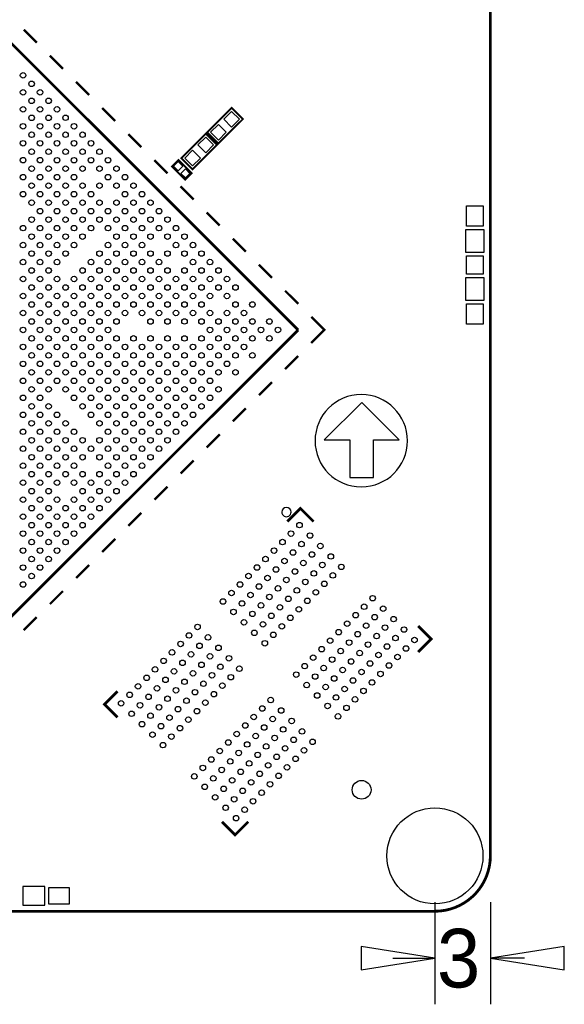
# Model space of a CAD drawing. Extents: x -6.6 to 56, y -8.5 to 77.4.
# Tile 2 of 3: x 26.5 to 56, y -5 to 48.3. Entities that reach past the tile are written whole.
import ezdxf

# ---------------------------------------------------------------- set-up
doc = ezdxf.new("R2010")
doc.units = 0
for name, color, linetype in [('BG_DIMENSION', 2, 'CONTINUOUS'), ('BG_OUTLINE', 12, 'CONTINUOUS'), ('BG_SILKSCREEN_TOP', 7, 'CONTINUOUS'), ('PG_SILKSCREEN_TOP', 7, 'CONTINUOUS'), ('PIN_TOP', 92, 'CONTINUOUS')]:
    doc.layers.add(name, color=color, linetype=linetype)

msp = doc.modelspace()

# ---------------------------------------------------------------- linework, layer by layer
at = {"layer": 'BG_DIMENSION'}
for points in [[(48.999902, 0.500126), (48.999902, -5.039868)], [(51.999896, 0.500126), (51.999896, -5.039868)], [(44.99991, -3.16484), (48.999902, -2.54), (44.99991, -1.91516), (44.99991, -3.16484)], [(55.999888, -1.91516), (51.999896, -2.54), (55.999888, -3.16484), (55.999888, -1.91516)], [(46.72965, -2.54), (48.999902, -2.54)], [(53.85435, -2.54), (51.999896, -2.54)]]:
    msp.add_lwpolyline(points, dxfattribs=at)
at = {"layer": 'BG_OUTLINE', "const_width": 0.1524}
msp.add_lwpolyline([(48.999902, 72.00011, -0.414214), (51.999896, 69.000116), (51.999896, 2.999994, -0.414214), (48.999902, 0), (2.999994, 0, -0.414214), (0, 2.999994), (0, 69.000116, -0.414214), (2.999994, 72.00011), (48.999902, 72.00011)], format="xyb", dxfattribs=at)
msp.add_lwpolyline([(48.999902, 0), (43.999658, 0)], dxfattribs=at)
at = {"layer": 'BG_SILKSCREEN_TOP'}
msp.add_lwpolyline([(47.515018, 25.484328, 1), (42.514774, 25.484328, 1)], format="xyb", close=True, dxfattribs=at)
msp.add_lwpolyline([(44.40301, 23.495), (45.67301, 23.495), (45.67301, 25.527), (47.07001, 25.527), (45.03801, 27.559), (43.00601, 25.527), (44.40301, 25.527)], close=True, dxfattribs=at)
at = {"layer": 'PG_SILKSCREEN_TOP'}
for points, const_width in [([(25.337008, 47.747936), (41.600628, 31.484316)], 0.150114), ([(27.458416, 47.0408), (26.75128, 47.747936)], 0.127), ([(28.872434, 45.626528), (28.165552, 46.333664)], 0.127), ([(30.286706, 44.21251), (29.57957, 44.919392)], 0.127), ([(31.700978, 42.798238), (30.994096, 43.50512)], 0.127), ([(36.670234, 42.185844), (37.999162, 43.514772), (38.609778, 42.904156), (37.28085, 41.575228), (36.670234, 42.185844)], 0.1016), ([(33.11525, 41.383966), (32.408368, 42.090848)], 0.127), ([(37.212778, 41.507156), (35.88385, 40.178228), (35.273234, 40.788844), (36.602162, 42.117772), (37.212778, 41.507156)], 0.1016), ([(34.529268, 39.969694), (33.822386, 40.676576)], 0.127), ([(34.764472, 40.336978), (35.482784, 39.618666), (35.84194, 39.977822), (35.123628, 40.696134), (34.764472, 40.336978)], 0.1016), ([(35.94354, 38.555676), (35.236658, 39.262558)], 0.127), ([(37.357812, 37.141404), (36.65093, 37.848286)], 0.127), ([(38.772084, 35.726878), (38.065202, 36.434014)], 0.127), ([(40.186356, 34.31286), (39.47922, 35.019742)], 0.127), ([(41.600628, 32.898588), (40.893492, 33.605724)], 0.127), ([(42.307764, 32.191452), (43.0149, 31.484316), (42.307764, 30.77718)], 0.127), ([(41.600628, 31.484316), (25.337008, 15.220696)], 0.150114), ([(41.600628, 30.070044), (40.893492, 29.362908)], 0.127), ([(40.186356, 28.655772), (39.47922, 27.94889)], 0.127), ([(38.772084, 27.241754), (38.065202, 26.534618)], 0.127), ([(37.357812, 25.827228), (36.65093, 25.120346)], 0.127), ([(35.94354, 24.412956), (35.236658, 23.706074)], 0.127), ([(34.529268, 22.998938), (33.822386, 22.292056)], 0.127), ([(42.431716, 21.108162), (41.72458, 21.815298), (41.017444, 21.108162)], 0.150114), ([(33.11525, 21.584666), (32.408368, 20.877784)], 0.127), ([(31.700978, 20.170394), (30.994096, 19.463512)], 0.127), ([(30.286706, 18.756122), (29.57957, 18.04924)], 0.127), ([(28.872434, 17.342104), (28.165552, 16.634968)], 0.127), ([(27.458416, 15.927832), (26.75128, 15.220696)], 0.127), ([(48.08855, 15.451328), (48.795686, 14.744192), (48.08855, 14.037056)], 0.150114), ([(31.82493, 10.501376), (31.117794, 11.208512), (31.82493, 11.915648)], 0.150114), ([(38.896036, 4.844542), (38.1889, 4.137406), (37.481764, 4.844542)], 0.150114)]:
    msp.add_lwpolyline(points, dxfattribs=dict(at, const_width=const_width))
for points in [[(50.66157, 35.700208), (51.661822, 35.700208), (51.661822, 36.900104), (50.66157, 36.900104)], [(50.66157, 33.100264), (51.661822, 33.100264), (51.661822, 34.30016), (50.66157, 34.30016)], [(26.699972, 1.338326), (26.699972, 0.338074), (27.899868, 0.338074), (27.899868, 1.338326)]]:
    msp.add_lwpolyline(points, close=True, dxfattribs=at)
msp.add_lwpolyline([(41.214294, 21.620734, 1), (40.71444, 21.620731, 1)], format="xyb", close=True, dxfattribs=at)
at = {"layer": 'PIN_TOP'}
for points in [[(37.993574, 42.4747), (37.569706, 42.898568), (37.993574, 43.322436), (38.417442, 42.898568)], [(37.286438, 41.767564), (36.86257, 42.191432), (37.286438, 42.6153), (37.710306, 42.191432)], [(36.596574, 41.925436), (37.020442, 41.501568), (36.596574, 41.0777), (36.172706, 41.501568)], [(35.889438, 41.2183), (36.313306, 40.794432), (35.889438, 40.370564), (35.46557, 40.794432)], [(34.861146, 40.351964), (35.108642, 40.59946), (35.356138, 40.351964), (35.108642, 40.104468)], [(35.250274, 39.962836), (35.49777, 40.210332), (35.745266, 39.962836), (35.49777, 39.71534)], [(51.611657, 37.100129), (50.711735, 37.100129), (50.711735, 38.200203), (51.611657, 38.200203)], [(51.611657, 34.500185), (50.711735, 34.500185), (50.711735, 35.500183), (51.611657, 35.500183)], [(51.611657, 31.800165), (50.711735, 31.800165), (50.711735, 32.900239), (51.611657, 32.900239)], [(28.099766, 0.388112), (28.099766, 1.288034), (29.19984, 1.288034), (29.19984, 0.388112)]]:
    msp.add_lwpolyline(points, close=True, dxfattribs=at)
for centre, radius in [((26.71572, 45.27296), 0.14986), ((27.175206, 44.813474), 0.14986), ((26.71572, 44.353734), 0.14986), ((27.634946, 44.353734), 0.14986), ((27.175206, 43.894248), 0.14986), ((28.094686, 43.893994), 0.14986), ((26.71572, 43.434508), 0.14986), ((27.634946, 43.434254), 0.14986), ((28.554172, 43.434254), 0.14986), ((26.71572, 42.515028), 0.14986), ((27.17546, 42.974768), 0.14986), ((27.634946, 42.515028), 0.14986), ((28.094686, 42.974768), 0.14986), ((28.554172, 42.515282), 0.14986), ((29.013658, 42.975022), 0.14986), ((29.473398, 42.515282), 0.14986), ((27.17546, 42.055542), 0.14986), ((28.094432, 42.055796), 0.14986), ((29.013658, 42.055796), 0.14986), ((29.933138, 42.055542), 0.14986), ((26.715974, 41.596056), 0.14986), ((27.634946, 41.596056), 0.14986), ((28.554172, 41.596056), 0.14986), ((29.473398, 41.595802), 0.14986), ((30.392878, 41.595802), 0.14986), ((27.17546, 41.13657), 0.14986), ((28.094432, 41.13657), 0.14986), ((29.013912, 41.136316), 0.14986), ((29.933392, 41.136062), 0.14986), ((30.852364, 41.136316), 0.14986), ((26.71572, 40.677084), 0.14986), ((27.634946, 40.677084), 0.14986), ((28.554172, 40.676576), 0.14986), ((29.473652, 40.676576), 0.14986), ((30.392624, 40.676576), 0.14986), ((31.31185, 40.676576), 0.14986), ((27.17546, 40.217344), 0.14986), ((28.09494, 40.217344), 0.14986), ((29.014166, 40.216836), 0.14986), ((29.933138, 40.21709), 0.14986), ((30.852364, 40.21709), 0.14986), ((31.77159, 40.21709), 0.14986), ((26.715466, 39.75735), 0.14986), ((27.6352, 39.757604), 0.14986), ((28.55468, 39.75735), 0.14986), ((29.473398, 39.75735), 0.14986), ((31.31185, 39.75735), 0.14986), ((32.231076, 39.75735), 0.14986), ((26.71572, 38.838124), 0.14986), ((27.175206, 39.29761), 0.14986), ((27.634946, 38.83787), 0.14986), ((28.09494, 39.298118), 0.14986), ((28.554426, 38.838378), 0.14986), ((29.014166, 39.298118), 0.14986), ((29.473652, 38.838378), 0.14986), ((29.933138, 39.297864), 0.14986), ((30.392624, 38.838124), 0.14986), ((30.852364, 39.297864), 0.14986), ((31.77159, 39.297864), 0.14986), ((32.231076, 38.838124), 0.14986), ((32.690816, 39.297864), 0.14986), ((33.150556, 38.838124), 0.14986), ((27.175714, 38.378384), 0.14986), ((28.094432, 38.378384), 0.14986), ((29.014166, 38.378892), 0.14986), ((29.933392, 38.378892), 0.14986), ((30.852364, 38.378638), 0.14986), ((31.77159, 38.378638), 0.14986), ((32.690816, 38.378384), 0.14986), ((33.610042, 38.378384), 0.14986), ((27.634946, 37.919152), 0.14986), ((28.554172, 37.918898), 0.14986), ((29.473652, 37.919152), 0.14986), ((30.392878, 37.919152), 0.14986), ((31.31185, 37.919152), 0.14986), ((32.23133, 37.918898), 0.14986), ((33.150556, 37.918898), 0.14986), ((34.069528, 37.919152), 0.14986), ((27.17546, 37.459412), 0.14986), ((28.094686, 37.459412), 0.14986), ((29.013658, 37.459158), 0.14986), ((29.933392, 37.459666), 0.14986), ((30.852618, 37.459666), 0.14986), ((31.771844, 37.459158), 0.14986), ((32.690816, 37.459158), 0.14986), ((33.610042, 37.459412), 0.14986), ((34.529268, 37.459412), 0.14986), ((26.71572, 36.999672), 0.14986), ((27.634946, 36.999926), 0.14986), ((28.554172, 36.999926), 0.14986), ((29.473398, 36.999672), 0.14986), ((30.392878, 36.999926), 0.14986), ((31.312358, 36.999926), 0.14986), ((32.23133, 36.999672), 0.14986), ((33.150302, 36.999926), 0.14986), ((34.069528, 36.999926), 0.14986), ((34.988754, 36.999926), 0.14986), ((27.175206, 36.539932), 0.14986), ((28.094686, 36.540186), 0.14986), ((29.013912, 36.540186), 0.14986), ((29.932884, 36.539932), 0.14986), ((31.771844, 36.540186), 0.14986), ((32.690816, 36.540186), 0.14986), ((33.610042, 36.540186), 0.14986), ((34.529268, 36.540186), 0.14986), ((35.448494, 36.540186), 0.14986), ((26.71572, 36.0807), 0.14986), ((27.17546, 35.62096), 0.14986), ((27.634946, 36.080446), 0.14986), ((28.094432, 35.620706), 0.14986), ((28.554172, 36.0807), 0.14986), ((29.013912, 35.62096), 0.14986), ((29.473398, 36.0807), 0.14986), ((30.852364, 35.620706), 0.14986), ((31.312358, 36.0807), 0.14986), ((31.771844, 35.621214), 0.14986), ((32.23133, 36.0807), 0.14986), ((32.690816, 35.621214), 0.14986), ((33.150302, 36.0807), 0.14986), ((33.610042, 35.62096), 0.14986), ((34.529268, 35.62096), 0.14986), ((34.988754, 36.0807), 0.14986), ((35.448494, 35.620706), 0.14986), ((35.908234, 36.080446), 0.14986), ((36.36772, 35.62096), 0.14986), ((26.71572, 35.16122), 0.14986), ((27.634946, 35.161474), 0.14986), ((28.554172, 35.16122), 0.14986), ((30.392878, 35.16122), 0.14986), ((31.31185, 35.16122), 0.14986), ((32.23133, 35.161474), 0.14986), ((33.150556, 35.161474), 0.14986), ((34.069528, 35.161474), 0.14986), ((35.90798, 35.161474), 0.14986), ((36.82746, 35.16122), 0.14986), ((27.175206, 34.70148), 0.14986), ((28.094686, 34.701734), 0.14986), ((29.933392, 34.70148), 0.14986), ((30.852364, 34.701734), 0.14986), ((31.771336, 34.70148), 0.14986), ((32.690816, 34.701988), 0.14986), ((33.610042, 34.701988), 0.14986), ((34.529268, 34.70148), 0.14986), ((35.448494, 34.701734), 0.14986), ((36.36772, 34.70148), 0.14986), ((37.286946, 34.70148), 0.14986), ((26.71572, 34.241994), 0.14986), ((27.634946, 34.241994), 0.14986), ((28.554426, 34.241994), 0.14986), ((29.473398, 34.24174), 0.14986), ((30.392624, 34.242248), 0.14986), ((31.31185, 34.242248), 0.14986), ((32.231076, 34.241994), 0.14986), ((33.150556, 34.242248), 0.14986), ((34.070036, 34.242248), 0.14986), ((34.988754, 34.242248), 0.14986), ((35.908234, 34.241994), 0.14986), ((36.82746, 34.241994), 0.14986), ((37.746432, 34.242248), 0.14986), ((27.175206, 33.782254), 0.14986), ((28.094686, 33.782254), 0.14986), ((29.014166, 33.782254), 0.14986), ((29.932884, 33.782254), 0.14986), ((30.852364, 33.782508), 0.14986), ((31.77159, 33.782508), 0.14986), ((32.690562, 33.782254), 0.14986), ((33.610296, 33.782508), 0.14986), ((34.529268, 33.782762), 0.14986), ((35.448494, 33.782254), 0.14986), ((36.36772, 33.782254), 0.14986), ((37.286946, 33.782508), 0.14986), ((38.206426, 33.782254), 0.14986), ((26.71572, 33.322768), 0.14986), ((27.634946, 33.322514), 0.14986), ((28.554172, 33.322514), 0.14986), ((29.473398, 33.323022), 0.14986), ((30.392624, 33.322768), 0.14986), ((31.31185, 33.323022), 0.14986), ((32.231076, 33.323022), 0.14986), ((33.150302, 33.322514), 0.14986), ((34.069782, 33.323022), 0.14986), ((34.989262, 33.323022), 0.14986), ((35.908234, 33.322768), 0.14986), ((36.827206, 33.323022), 0.14986), ((37.74694, 33.322514), 0.14986), ((26.71572, 32.403288), 0.14986), ((27.17546, 32.863028), 0.14986), ((27.634946, 32.403288), 0.14986), ((28.094686, 32.863028), 0.14986), ((28.554172, 32.403542), 0.14986), ((29.013658, 32.863028), 0.14986), ((29.473398, 32.403542), 0.14986), ((29.933138, 32.863282), 0.14986), ((30.392624, 32.403796), 0.14986), ((30.85211, 32.863028), 0.14986), ((31.31185, 32.403542), 0.14986), ((31.77159, 32.863282), 0.14986), ((32.23133, 32.403542), 0.14986), ((32.690816, 32.863028), 0.14986), ((33.150302, 32.403796), 0.14986), ((33.609788, 32.863028), 0.14986), ((34.069528, 32.403288), 0.14986), ((34.529522, 32.863282), 0.14986), ((34.989262, 32.403796), 0.14986), ((35.448748, 32.863282), 0.14986), ((35.908234, 32.403796), 0.14986), ((36.36772, 32.863282), 0.14986), ((36.827714, 32.403288), 0.14986), ((37.74694, 32.403288), 0.14986), ((38.206426, 32.863028), 0.14986), ((38.665912, 32.403542), 0.14986), ((39.125398, 32.863028), 0.14986), ((27.17546, 31.943802), 0.14986), ((28.094432, 31.943802), 0.14986), ((29.013658, 31.943802), 0.14986), ((29.932884, 31.943802), 0.14986), ((30.852364, 31.944056), 0.14986), ((31.77159, 31.943802), 0.14986), ((33.610042, 31.943802), 0.14986), ((34.529268, 31.943802), 0.14986), ((35.448494, 31.94431), 0.14986), ((36.368228, 31.943802), 0.14986), ((37.2872, 31.943802), 0.14986), ((38.206172, 31.943802), 0.14986), ((39.125398, 31.943802), 0.14986), ((40.044624, 31.943802), 0.14986), ((26.715974, 31.484316), 0.14986), ((27.634946, 31.484316), 0.14986), ((28.554172, 31.484316), 0.14986), ((29.473398, 31.484316), 0.14986), ((30.392624, 31.484316), 0.14986), ((31.312104, 31.484316), 0.14986), ((36.827714, 31.484316), 0.14986), ((37.746686, 31.484316), 0.14986), ((38.665912, 31.484316), 0.14986), ((39.585138, 31.484316), 0.14986), ((40.504364, 31.484316), 0.14986), ((27.17546, 31.02483), 0.14986), ((28.094432, 31.02483), 0.14986), ((29.013658, 31.02483), 0.14986), ((29.932884, 31.02483), 0.14986), ((30.852364, 31.024576), 0.14986), ((31.77159, 31.02483), 0.14986), ((32.690816, 31.024576), 0.14986), ((33.610042, 31.02483), 0.14986), ((34.529268, 31.02483), 0.14986), ((35.448494, 31.024322), 0.14986), ((36.368228, 31.02483), 0.14986), ((37.2872, 31.02483), 0.14986), ((38.206172, 31.02483), 0.14986), ((39.125398, 31.02483), 0.14986), ((40.044624, 31.02483), 0.14986), ((26.71572, 30.565344), 0.14986), ((27.634946, 30.565344), 0.14986), ((28.554172, 30.56509), 0.14986), ((29.473398, 30.56509), 0.14986), ((30.392624, 30.564836), 0.14986), ((31.31185, 30.56509), 0.14986), ((32.23133, 30.56509), 0.14986), ((33.150302, 30.564836), 0.14986), ((34.069528, 30.565344), 0.14986), ((34.989262, 30.564836), 0.14986), ((35.908234, 30.564836), 0.14986), ((36.827714, 30.565344), 0.14986), ((37.74694, 30.565344), 0.14986), ((38.665912, 30.56509), 0.14986), ((27.17546, 30.105604), 0.14986), ((28.094686, 30.105604), 0.14986), ((29.013658, 30.105604), 0.14986), ((29.933138, 30.10535), 0.14986), ((30.85211, 30.105604), 0.14986), ((31.77159, 30.10535), 0.14986), ((32.690816, 30.105604), 0.14986), ((33.609788, 30.105604), 0.14986), ((34.529522, 30.10535), 0.14986), ((35.448748, 30.10535), 0.14986), ((36.36772, 30.10535), 0.14986), ((37.2872, 30.105604), 0.14986), ((38.206426, 30.105604), 0.14986), ((39.125398, 30.105604), 0.14986), ((26.71572, 29.645864), 0.14986), ((27.175206, 29.186378), 0.14986), ((27.634946, 29.646118), 0.14986), ((28.094686, 29.186378), 0.14986), ((28.554172, 29.646118), 0.14986), ((29.014166, 29.186378), 0.14986), ((29.473398, 29.64561), 0.14986), ((29.932884, 29.186378), 0.14986), ((30.392624, 29.645864), 0.14986), ((30.852364, 29.186124), 0.14986), ((31.31185, 29.64561), 0.14986), ((31.77159, 29.186124), 0.14986), ((32.231076, 29.64561), 0.14986), ((32.690562, 29.186378), 0.14986), ((33.150302, 29.646118), 0.14986), ((33.610296, 29.186124), 0.14986), ((34.069782, 29.64561), 0.14986), ((34.529268, 29.18587), 0.14986), ((34.989262, 29.64561), 0.14986), ((35.448494, 29.186378), 0.14986), ((35.908234, 29.645864), 0.14986), ((36.36772, 29.186378), 0.14986), ((36.827206, 29.64561), 0.14986), ((37.286946, 29.186124), 0.14986), ((37.74694, 29.646118), 0.14986), ((38.206426, 29.186378), 0.14986), ((26.71572, 28.726638), 0.14986), ((27.634946, 28.726638), 0.14986), ((28.554426, 28.726638), 0.14986), ((29.473398, 28.726892), 0.14986), ((30.392624, 28.726384), 0.14986), ((31.31185, 28.726384), 0.14986), ((32.231076, 28.726638), 0.14986), ((33.150556, 28.726384), 0.14986), ((34.070036, 28.726384), 0.14986), ((34.988754, 28.726384), 0.14986), ((35.908234, 28.726638), 0.14986), ((36.82746, 28.726638), 0.14986), ((27.175206, 28.267152), 0.14986), ((28.094686, 28.266898), 0.14986), ((29.013912, 28.267152), 0.14986), ((29.933392, 28.267152), 0.14986), ((30.852364, 28.266898), 0.14986), ((31.771336, 28.267152), 0.14986), ((32.690816, 28.266644), 0.14986), ((33.610042, 28.266644), 0.14986), ((34.529268, 28.267152), 0.14986), ((35.448494, 28.266898), 0.14986), ((36.36772, 28.267152), 0.14986), ((37.286946, 28.267152), 0.14986), ((26.71572, 27.807412), 0.14986), ((27.634946, 27.807158), 0.14986), ((29.473652, 27.807412), 0.14986), ((30.392878, 27.807412), 0.14986), ((31.31185, 27.807412), 0.14986), ((32.23133, 27.807158), 0.14986), ((33.150556, 27.807158), 0.14986), ((34.069528, 27.807158), 0.14986), ((34.989008, 27.807412), 0.14986), ((35.90798, 27.807158), 0.14986), ((36.82746, 27.807412), 0.14986), ((27.17546, 27.347672), 0.14986), ((28.094432, 27.347926), 0.14986), ((29.933392, 27.347926), 0.14986), ((30.852364, 27.347926), 0.14986), ((31.771844, 27.347418), 0.14986), ((32.690816, 27.347418), 0.14986), ((33.610042, 27.347672), 0.14986), ((34.529268, 27.347672), 0.14986), ((35.448494, 27.347926), 0.14986), ((36.36772, 27.347672), 0.14986), ((26.71572, 26.887932), 0.14986), ((27.634946, 26.888186), 0.14986), ((28.554172, 26.887932), 0.14986), ((30.392624, 26.88844), 0.14986), ((31.312358, 26.887932), 0.14986), ((32.23133, 26.887932), 0.14986), ((33.150302, 26.887932), 0.14986), ((34.069528, 26.887932), 0.14986), ((34.988754, 26.887932), 0.14986), ((35.908234, 26.888186), 0.14986), ((27.175206, 26.4287), 0.14986), ((28.094686, 26.428446), 0.14986), ((29.013912, 26.428446), 0.14986), ((30.852618, 26.428446), 0.14986), ((31.771844, 26.428446), 0.14986), ((32.690816, 26.428446), 0.14986), ((33.610042, 26.428446), 0.14986), ((34.529268, 26.428446), 0.14986), ((35.448494, 26.428446), 0.14986), ((26.71572, 25.96896), 0.14986), ((27.17546, 25.50922), 0.14986), ((27.634946, 25.968706), 0.14986), ((28.094686, 25.50922), 0.14986), ((28.554172, 25.968706), 0.14986), ((29.013658, 25.509474), 0.14986), ((29.473398, 25.96896), 0.14986), ((29.933392, 25.508966), 0.14986), ((30.852618, 25.508966), 0.14986), ((31.312358, 25.968706), 0.14986), ((31.771844, 25.509474), 0.14986), ((32.23133, 25.96896), 0.14986), ((32.690816, 25.509474), 0.14986), ((33.150302, 25.968706), 0.14986), ((33.610042, 25.50922), 0.14986), ((34.069528, 25.968706), 0.14986), ((34.529268, 25.50922), 0.14986), ((34.988754, 25.968706), 0.14986), ((26.715974, 25.049734), 0.14986), ((27.634946, 25.04948), 0.14986), ((28.554172, 25.049734), 0.14986), ((29.473652, 25.04948), 0.14986), ((30.392878, 25.04948), 0.14986), ((31.31185, 25.04948), 0.14986), ((32.23133, 25.049734), 0.14986), ((33.150556, 25.049734), 0.14986), ((34.069528, 25.04948), 0.14986), ((27.175714, 24.590248), 0.14986), ((28.094432, 24.590248), 0.14986), ((29.014166, 24.58974), 0.14986), ((29.933392, 24.58974), 0.14986), ((30.852364, 24.589994), 0.14986), ((31.77159, 24.589994), 0.14986), ((32.690816, 24.590248), 0.14986), ((33.610042, 24.590248), 0.14986), ((26.71572, 24.130508), 0.14986), ((27.634946, 24.130762), 0.14986), ((28.554426, 24.130254), 0.14986), ((29.473652, 24.130254), 0.14986), ((31.31185, 24.130508), 0.14986), ((32.231076, 24.130508), 0.14986), ((33.150556, 24.130508), 0.14986), ((27.175206, 23.671022), 0.14986), ((28.09494, 23.670768), 0.14986), ((29.014166, 23.670514), 0.14986), ((29.933138, 23.670768), 0.14986), ((30.852364, 23.670768), 0.14986), ((31.77159, 23.670768), 0.14986), ((32.690816, 23.670768), 0.14986), ((26.715466, 23.211282), 0.14986), ((27.6352, 23.211028), 0.14986), ((28.55468, 23.211282), 0.14986), ((29.473398, 23.211282), 0.14986), ((30.392624, 23.211282), 0.14986), ((31.31185, 23.211282), 0.14986), ((32.231076, 23.211282), 0.14986), ((26.71572, 22.291548), 0.14986), ((27.17546, 22.751288), 0.14986), ((27.634946, 22.291548), 0.14986), ((28.09494, 22.751288), 0.14986), ((28.554172, 22.292056), 0.14986), ((29.473652, 22.292056), 0.14986), ((29.933138, 22.751542), 0.14986), ((30.392624, 22.292056), 0.14986), ((30.852364, 22.751542), 0.14986), ((31.31185, 22.292056), 0.14986), ((31.77159, 22.751542), 0.14986), ((27.17546, 21.832062), 0.14986), ((28.094432, 21.832062), 0.14986), ((29.013912, 21.832316), 0.14986), ((29.933392, 21.83257), 0.14986), ((30.852364, 21.832316), 0.14986), ((26.715974, 21.372576), 0.14986), ((27.634946, 21.372576), 0.14986), ((28.554172, 21.372576), 0.14986), ((29.473398, 21.37283), 0.14986), ((30.392878, 21.37283), 0.14986), ((27.17546, 20.91309), 0.14986), ((28.094432, 20.912836), 0.14986), ((29.013658, 20.912836), 0.14986), ((29.933138, 20.91309), 0.14986), ((41.671494, 20.913598), 0.14986), ((26.71572, 20.453604), 0.14986), ((27.634946, 20.453604), 0.14986), ((28.554172, 20.45335), 0.14986), ((29.473398, 20.45335), 0.14986), ((41.211754, 20.454112), 0.14986), ((42.237152, 20.34794), 0.14986), ((27.17546, 19.993864), 0.14986), ((28.094686, 19.993864), 0.14986), ((29.013658, 19.99361), 0.14986), ((40.752268, 19.994372), 0.14986), ((41.777666, 19.8882), 0.14986), ((42.80281, 19.782282), 0.14986), ((26.71572, 19.534124), 0.14986), ((27.175206, 19.074384), 0.14986), ((27.634946, 19.534378), 0.14986), ((28.094686, 19.074638), 0.14986), ((28.554172, 19.534378), 0.14986), ((39.833042, 19.075146), 0.14986), ((40.292528, 19.534886), 0.14986), ((41.317926, 19.428714), 0.14986), ((42.34307, 19.322796), 0.14986), ((43.368468, 19.216624), 0.14986), ((26.71572, 18.614898), 0.14986), ((27.634946, 18.614898), 0.14986), ((39.373302, 18.61566), 0.14986), ((40.85844, 18.968974), 0.14986), ((41.883584, 18.863056), 0.14986), ((42.908982, 18.756884), 0.14986), ((43.93438, 18.650712), 0.14986), ((27.175206, 18.155158), 0.14986), ((38.913816, 18.15592), 0.14986), ((39.939214, 18.049748), 0.14986), ((40.3987, 18.509488), 0.14986), ((41.423844, 18.40357), 0.14986), ((42.449242, 18.297398), 0.14986), ((43.47464, 18.191226), 0.14986), ((26.71572, 17.695672), 0.14986), ((38.454076, 17.696434), 0.14986), ((39.479474, 17.590262), 0.14986), ((40.504618, 17.484344), 0.14986), ((40.964358, 17.94383), 0.14986), ((41.989756, 17.837658), 0.14986), ((43.015154, 17.731486), 0.14986), ((37.99459, 17.236694), 0.14986), ((39.019988, 17.130522), 0.14986), ((40.045132, 17.024604), 0.14986), ((41.07053, 16.918432), 0.14986), ((41.530016, 17.378172), 0.14986), ((42.555414, 17.272), 0.14986), ((45.6311, 16.953992), 0.14986), ((37.53485, 16.777208), 0.14986), ((38.560248, 16.671036), 0.14986), ((39.585392, 16.565118), 0.14986), ((40.61079, 16.458946), 0.14986), ((42.095928, 16.81226), 0.14986), ((45.171614, 16.494252), 0.14986), ((46.197012, 16.38808), 0.14986), ((38.100762, 16.211296), 0.14986), ((39.125906, 16.105378), 0.14986), ((40.151304, 15.999206), 0.14986), ((41.176702, 15.893034), 0.14986), ((41.636188, 16.352774), 0.14986), ((44.711874, 16.034766), 0.14986), ((45.737272, 15.928594), 0.14986), ((36.155884, 15.398242), 0.14986), ((38.666166, 15.645892), 0.14986), ((39.691564, 15.53972), 0.14986), ((40.716962, 15.433548), 0.14986), ((44.252388, 15.575026), 0.14986), ((45.277786, 15.468854), 0.14986), ((46.303184, 15.362682), 0.14986), ((46.76267, 15.822422), 0.14986), ((35.696398, 14.938502), 0.14986), ((36.721796, 14.83233), 0.14986), ((39.232078, 15.07998), 0.14986), ((40.257476, 14.973808), 0.14986), ((43.792648, 15.11554), 0.14986), ((44.818046, 15.009368), 0.14986), ((45.843444, 14.903196), 0.14986), ((46.868588, 14.797278), 0.14986), ((47.328328, 15.256764), 0.14986), ((35.236658, 14.479016), 0.14986), ((36.262056, 14.372844), 0.14986), ((37.2872, 14.266926), 0.14986), ((39.797736, 14.514322), 0.14986), ((43.333162, 14.6558), 0.14986), ((44.35856, 14.549628), 0.14986), ((45.383958, 14.443456), 0.14986), ((46.409102, 14.337538), 0.14986), ((47.893986, 14.691106), 0.14986), ((34.777172, 14.019276), 0.14986), ((35.80257, 13.913104), 0.14986), ((36.827714, 13.807186), 0.14986), ((42.413936, 13.736574), 0.14986), ((42.873422, 14.196314), 0.14986), ((43.89882, 14.090142), 0.14986), ((44.924218, 13.98397), 0.14986), ((45.949362, 13.878052), 0.14986), ((46.97476, 13.77188), 0.14986), ((47.4345, 14.231366), 0.14986), ((34.317432, 13.55979), 0.14986), ((35.34283, 13.453618), 0.14986), ((36.367974, 13.3477), 0.14986), ((37.393372, 13.241528), 0.14986), ((37.853112, 13.701014), 0.14986), ((41.954196, 13.277088), 0.14986), ((43.439334, 13.630402), 0.14986), ((44.464732, 13.52423), 0.14986), ((45.489876, 13.418312), 0.14986), ((46.515274, 13.31214), 0.14986), ((33.857946, 13.10005), 0.14986), ((34.883344, 12.993878), 0.14986), ((35.908488, 12.88796), 0.14986), ((36.933886, 12.781788), 0.14986), ((37.959284, 12.675616), 0.14986), ((38.41877, 13.135356), 0.14986), ((41.49471, 12.817348), 0.14986), ((42.520108, 12.711176), 0.14986), ((42.979594, 13.170916), 0.14986), ((44.004992, 13.064744), 0.14986), ((45.030136, 12.958826), 0.14986), ((46.055534, 12.852654), 0.14986), ((32.93872, 12.180824), 0.14986), ((33.398206, 12.640564), 0.14986), ((34.423604, 12.534392), 0.14986), ((35.448748, 12.428474), 0.14986), ((36.474146, 12.322302), 0.14986), ((37.499544, 12.21613), 0.14986), ((42.060368, 12.25169), 0.14986), ((43.085766, 12.145518), 0.14986), ((43.545506, 12.605004), 0.14986), ((44.57065, 12.499086), 0.14986), ((45.596048, 12.392914), 0.14986), ((32.47898, 11.721338), 0.14986), ((33.504378, 11.615166), 0.14986), ((33.964118, 12.074652), 0.14986), ((34.989262, 11.968734), 0.14986), ((36.01466, 11.862562), 0.14986), ((37.040058, 11.75639), 0.14986), ((42.62628, 11.685778), 0.14986), ((44.11091, 12.0396), 0.14986), ((45.136308, 11.933428), 0.14986), ((32.019494, 11.261598), 0.14986), ((33.044892, 11.155426), 0.14986), ((34.070036, 11.049508), 0.14986), ((34.529522, 11.509248), 0.14986), ((35.55492, 11.403076), 0.14986), ((36.580318, 11.296904), 0.14986), ((40.115744, 11.438382), 0.14986), ((43.191684, 11.120374), 0.14986), ((43.651424, 11.57986), 0.14986), ((44.676822, 11.473688), 0.14986), ((32.585152, 10.69594), 0.14986), ((33.610296, 10.590022), 0.14986), ((35.095434, 10.943336), 0.14986), ((36.120832, 10.837164), 0.14986), ((39.196518, 10.519156), 0.14986), ((39.656004, 10.978896), 0.14986), ((40.681402, 10.872724), 0.14986), ((43.757596, 10.554462), 0.14986), ((44.217082, 11.014202), 0.14986), ((33.15081, 10.130282), 0.14986), ((34.176208, 10.02411), 0.14986), ((34.635694, 10.48385), 0.14986), ((35.661092, 10.377678), 0.14986), ((38.736778, 10.05967), 0.14986), ((40.221916, 10.412984), 0.14986), ((41.247314, 10.306812), 0.14986), ((33.716468, 9.564624), 0.14986), ((34.741866, 9.458452), 0.14986), ((35.201606, 9.917938), 0.14986), ((38.277292, 9.59993), 0.14986), ((39.30269, 9.493758), 0.14986), ((39.762176, 9.953498), 0.14986), ((40.787574, 9.847326), 0.14986), ((41.812718, 9.741408), 0.14986), ((34.28238, 8.998712), 0.14986), ((37.817552, 9.140444), 0.14986), ((38.84295, 9.034272), 0.14986), ((39.868348, 8.9281), 0.14986), ((40.328088, 9.387586), 0.14986), ((41.353232, 9.281668), 0.14986), ((42.37863, 9.175496), 0.14986), ((37.358066, 8.680704), 0.14986), ((38.383464, 8.574532), 0.14986), ((39.408862, 8.46836), 0.14986), ((40.893492, 8.822182), 0.14986), ((41.91889, 8.71601), 0.14986), ((36.898326, 8.221218), 0.14986), ((37.923724, 8.115046), 0.14986), ((38.949122, 8.008874), 0.14986), ((39.974266, 7.902956), 0.14986), ((40.434006, 8.362442), 0.14986), ((41.459404, 8.25627), 0.14986), ((36.43884, 7.761478), 0.14986), ((37.464238, 7.655306), 0.14986), ((38.489636, 7.549134), 0.14986), ((39.51478, 7.443216), 0.14986), ((40.540178, 7.337044), 0.14986), ((40.999664, 7.796784), 0.14986), ((35.9791, 7.301992), 0.14986), ((37.004498, 7.19582), 0.14986), ((38.029896, 7.089648), 0.14986), ((39.05504, 6.98373), 0.14986), ((40.080438, 6.877558), 0.14986), ((45.0342, 6.5786), 0.508), ((36.545012, 6.73608), 0.14986), ((37.57041, 6.629908), 0.14986), ((38.595554, 6.52399), 0.14986), ((39.620952, 6.417818), 0.14986), ((37.11067, 6.170422), 0.14986), ((38.135814, 6.064504), 0.14986), ((39.161212, 5.958332), 0.14986), ((37.676328, 5.604764), 0.14986), ((38.701726, 5.498592), 0.14986), ((48.999902, 2.999994), 2.599944), ((38.241986, 5.039106), 0.14986)]:
    msp.add_circle(centre, radius, dxfattribs=at)

# ---------------------------------------------------------------- texts
at = {"layer": 'BG_DIMENSION', "width": 0.992}
msp.add_text('3', height=3.175, dxfattribs=at).set_placement((49.1109, -4.1275))

doc.saveas('drawing.dxf')
